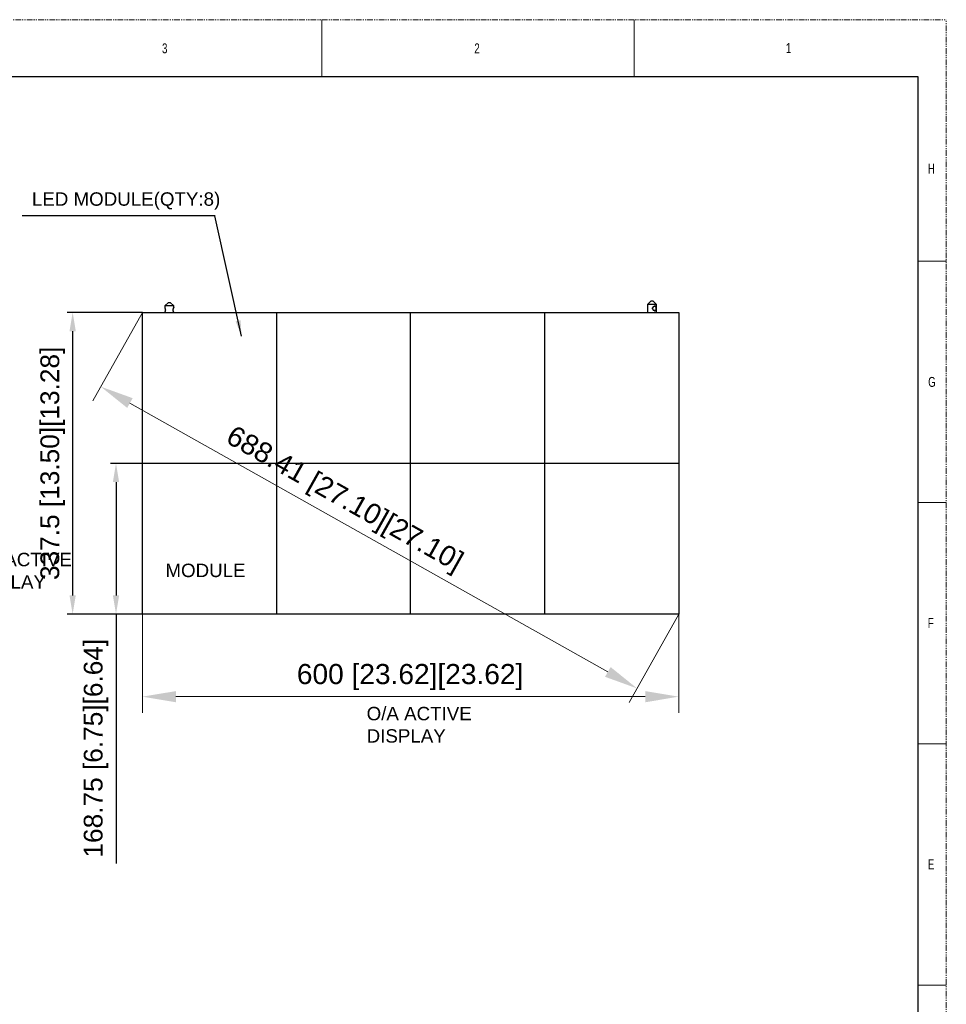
# Model space of a CAD drawing. Header units: millimetres. Extents: x -1086 to 4901, y 927 to 9917.
# Tile 85 of 85: x 3864 to 4901, y 8816 to 9917. Entities that reach past the tile are written whole.
import ezdxf

# ---------------------------------------------------------------- set-up
doc = ezdxf.new("R2010")
doc.units = ezdxf.units.MM
doc.header["$PDSIZE"] = -1
doc.linetypes.add('SLD-Phantom', pattern=[12.7, 6.35, -1.27, 1.27, -1.27, 1.27, -1.27])
doc.linetypes.add('SLD-Solid', pattern=[0])
doc.layers.add('7标注层', color=6, linetype='Continuous', lineweight=15)
doc.layers.add('尺寸线', color=6, linetype='Continuous', lineweight=13)
doc.styles.add('ARIAL', font='arial.ttf')
doc.styles.add('PC_TEXTSTYLE', font='gbenor.shx', dxfattribs={"width": 0.8, "bigfont": 'gbcbig.shx'})
doc.styles.add('SLDTEXTSTYLE0', font='GOTHIC.TTF', dxfattribs={"width": 0.7304})
doc.dimstyles.new(')CCC-35A1', dxfattribs={"dimscale": 20, "dimtxt": 1.5, "dimasz": 2.5, "dimexe": 1.2, "dimexo": 0, "dimgap": 0.5, "dimtad": 1, "dimzin": 12, "dimdsep": 46, "dimtxsty": 'ARIAL', "dimcen": 0.5, "dimclrd": 6, "dimclre": 6, "dimclrt": 6, "dimadec": 3, "dimazin": 3, "dimtfac": 1, "dimtmove": 0, "dimatfit": 3, "dimfxl": 1, "dimlwd": 13, "dimlwe": 13, "dimarcsym": 0})
doc.dimstyles.new('GB_LINEAR', dxfattribs={"dimtxt": 3.5, "dimasz": 3.5, "dimexe": 1, "dimexo": 0, "dimgap": 1.5, "dimtad": 1, "dimdsep": 46, "dimtxsty": 'PC_TEXTSTYLE', "dimcen": 0, "dimclrd": 256, "dimclrt": 6, "dimadec": 0, "dimazin": 2, "dimtp": 0.1, "dimtm": 0.1, "dimtfac": 0.71, "dimtdec": 3, "dimtmove": 0, "dimatfit": 3, "dimfxl": 1, "dimtzin": 12, "dimarcsym": 0})
doc.dimstyles.new('副本 GB_LINEAR', dxfattribs={"dimtxt": 3.5, "dimasz": 3.5, "dimexe": 1, "dimexo": 0, "dimgap": 1.5, "dimtad": 0, "dimtih": 1, "dimtoh": 1, "dimdsep": 46, "dimtxsty": 'PC_TEXTSTYLE', "dimcen": 0, "dimclrd": 256, "dimclrt": 6, "dimadec": 0, "dimazin": 2, "dimtp": 0.1, "dimtm": 0.1, "dimtfac": 0.71, "dimtdec": 3, "dimtmove": 0, "dimatfit": 3, "dimfxl": 1, "dimtzin": 12, "dimarcsym": 0})

# ---------------------------------------------------------------- blocks, each defined once
blk = doc.blocks.new('*D11')
at = {"layer": '7标注层', "color": 0, "lineweight": -2}
for p, q in [((4001.4, 9589.9), (3917.4, 9589.9)), ((4001.4, 9252.4), (3917.4, 9252.4))]:
    blk.add_line(p, q, dxfattribs=at)
at = {"layer": '7标注层', "lineweight": -2}
blk.add_line((3923.4, 9568.9), (3923.4, 9273.4), dxfattribs=at)
at = {"layer": '7标注层'}
for points in [[(3926.9, 9568.9), (3919.9, 9568.9), (3923.4, 9589.9)], [(3919.9, 9273.4), (3926.9, 9273.4), (3923.4, 9252.4)]]:
    blk.add_solid(points, dxfattribs=at)
at = {"layer": 'Defpoints', "color": 0}
for p in [(4001.4, 9589.9), (3923.4, 9252.4), (4001.4, 9252.4)]:
    blk.add_point(p, dxfattribs=at)
at = {"layer": '7标注层', "color": 6, "insert": (3901, 9421.1), "char_height": 21, "attachment_point": 5, "rotation": 90, "style": 'ARIAL'}
blk.add_mtext('337.5 [13.50][13.28]', dxfattribs=at)
blk = doc.blocks.new('*D12')
at = {"layer": '7标注层', "color": 6, "lineweight": 13}
for p, q in [((4001.4, 9252.4), (4001.4, 9142.2)), ((4601.4, 9252.4), (4601.4, 9142.2)), ((4038.9, 9160.2), (4563.9, 9160.2))]:
    blk.add_line(p, q, dxfattribs=at)
at = {"layer": '7标注层', "color": 6}
for points in [[(4038.9, 9166.4), (4038.9, 9153.9), (4001.4, 9160.2)], [(4563.9, 9153.9), (4563.9, 9166.4), (4601.4, 9160.2)]]:
    blk.add_solid(points, dxfattribs=at)
at = {"layer": 'Defpoints', "color": 0}
for p in [(4001.4, 9252.4), (4601.4, 9252.4), (4601.4, 9160.2)]:
    blk.add_point(p, dxfattribs=at)
at = {"layer": '7标注层', "color": 6, "insert": (4300.9, 9182.1), "char_height": 22.5, "attachment_point": 5, "style": 'ARIAL'}
blk.add_mtext('600 [23.62][23.62]', dxfattribs=at)
blk = doc.blocks.new('*D13')
at = {"layer": '7标注层', "color": 6, "lineweight": 13}
for p, q in [((4001.4, 9589.9), (3946, 9491.2)), ((3987.5, 9488.5), (4522.1, 9187.8)), ((4601.4, 9252.4), (4546, 9153.7))]:
    blk.add_line(p, q, dxfattribs=at)
at = {"layer": '7标注层', "color": 6}
for points in [[(3990.5, 9494), (3984.4, 9483.1), (3954.8, 9506.9)], [(4519, 9182.4), (4525.2, 9193.3), (4554.8, 9169.4)]]:
    blk.add_solid(points, dxfattribs=at)
at = {"layer": 'Defpoints', "color": 0}
for p in [(4001.4, 9589.9), (4601.4, 9252.4), (4554.8, 9169.4)]:
    blk.add_point(p, dxfattribs=at)
at = {"layer": '7标注层', "color": 6, "insert": (4226.6, 9379.2), "char_height": 22.5, "attachment_point": 5, "rotation": 330.6422, "style": 'ARIAL'}
blk.add_mtext('688.41 [27.10][27.10]', dxfattribs=at)
blk = doc.blocks.new('*D14')
at = {"layer": '7标注层', "color": 0, "lineweight": -2}
for p, q in [((4001.4, 9421.1), (3965.9, 9421.1)), ((4001.4, 9252.4), (3965.9, 9252.4))]:
    blk.add_line(p, q, dxfattribs=at)
at = {"layer": '7标注层', "lineweight": -2}
for p, q in [((3971.9, 9400.1), (3971.9, 9273.4)), ((3971.9, 9252.4), (3971.9, 8973.8))]:
    blk.add_line(p, q, dxfattribs=at)
at = {"layer": '7标注层'}
for points in [[(3975.4, 9400.1), (3968.4, 9400.1), (3971.9, 9421.1)], [(3968.4, 9273.4), (3975.4, 9273.4), (3971.9, 9252.4)]]:
    blk.add_solid(points, dxfattribs=at)
at = {"layer": 'Defpoints', "color": 0}
for p in [(4001.4, 9421.1), (3971.9, 9252.4), (4001.4, 9252.4)]:
    blk.add_point(p, dxfattribs=at)
at = {"layer": '7标注层', "color": 6, "insert": (3949.5, 9102.6), "char_height": 21, "attachment_point": 5, "rotation": 90, "style": 'ARIAL'}
blk.add_mtext('168.75 [6.75][6.64]', dxfattribs=at)

msp = doc.modelspace()

# ---------------------------------------------------------------- linework, layer by layer
at = {"color": 7, "linetype": 'SLD-Phantom', "lineweight": 0}
for p in [(2106.73, 9917.244), (4900.73, 7758.244)]:
    msp.add_line(p, (4900.73, 9917.244), dxfattribs=at)
at = {"color": 7, "linetype": 'SLD-Solid', "lineweight": 0}
for p, q in [((4202.23, 9917.244), (4202.23, 9853.744)), ((4551.48, 9917.244), (4551.48, 9853.744)), ((4868.98, 9647.369), (4900.73, 9647.369)), ((4868.98, 9377.494), (4900.73, 9377.494)), ((4868.98, 9107.619), (4900.73, 9107.619)), ((4868.98, 8837.744), (4900.73, 8837.744))]:
    msp.add_line(p, q, dxfattribs=at)
at = {"color": 7, "linetype": 'SLD-Solid', "lineweight": 30}
for p, q in [((2138.48, 9853.744), (4868.98, 9853.744)), ((4868.98, 9853.744), (4868.98, 7821.744))]:
    msp.add_line(p, q, dxfattribs=at)
at = {"color": 7, "linetype": 'Continuous', "lineweight": 25}
for p, q in [((4570.442, 9602.857), (4566.442, 9598.857)), ((4570.442, 9602.857), (4572.442, 9602.857)), ((4576.442, 9598.857), (4572.442, 9602.857)), ((4030.442, 9601.142), (4026.442, 9597.142)), ((4026.442, 9597.142), (4026.442, 9595.185)), ((4036.442, 9597.142), (4026.442, 9597.142)), ((4030.442, 9601.142), (4032.442, 9601.142)), ((4036.442, 9597.142), (4032.442, 9601.142)), ((4036.442, 9595.185), (4036.442, 9597.142)), ((4566.442, 9598.857), (4566.442, 9589.892)), ((4576.442, 9598.857), (4566.442, 9598.857)), ((4576.442, 9589.892), (4576.442, 9598.857)), ((4001.442, 9252.392), (4001.442, 9589.892)), ((4001.442, 9589.892), (4151.442, 9589.892)), ((4026.442, 9590.099), (4026.442, 9589.892)), ((4036.442, 9589.892), (4036.442, 9590.099)), ((4151.442, 9589.892), (4151.442, 9252.392)), ((4151.442, 9589.892), (4301.442, 9589.892)), ((4301.442, 9252.392), (4301.442, 9589.892)), ((4301.442, 9589.892), (4451.442, 9589.892)), ((4451.442, 9252.392), (4451.442, 9589.892)), ((4451.442, 9589.892), (4601.442, 9589.892)), ((4601.442, 9589.892), (4601.442, 9252.392)), ((4151.442, 9252.392), (4001.442, 9252.392)), ((4301.442, 9252.392), (4151.442, 9252.392)), ((4451.442, 9252.392), (4301.442, 9252.392)), ((4601.442, 9252.392), (4451.442, 9252.392))]:
    msp.add_line(p, q, dxfattribs=at)
msp.add_line((4001.442, 9421.142), (4601.442, 9421.142))
for points, knots in [([(4026.448, 9595.21), (4026.445, 9595.2), (4026.437, 9595.18), (4026.516, 9594.973), (4026.715, 9594.507), (4026.95, 9593.81), (4027.068, 9593.162), (4027.101, 9592.648), (4027.069, 9592.131), (4026.953, 9591.481), (4026.716, 9590.779), (4026.519, 9590.318), (4026.444, 9590.125), (4026.447, 9590.106), (4026.449, 9590.099)], [0, 0, 0, 0, 0.06587167, 0.13160015, 0.26151534, 0.3892644, 0.45226796, 0.51547196, 0.5783963, 0.64198396, 0.76994595, 0.89970712, 0.9653054, 1, 1, 1, 1]), ([(4036.435, 9595.21), (4036.438, 9595.2), (4036.446, 9595.18), (4036.368, 9594.973), (4036.168, 9594.507), (4035.933, 9593.81), (4035.815, 9593.162), (4035.782, 9592.648), (4035.814, 9592.132), (4035.931, 9591.481), (4036.165, 9590.782), (4036.368, 9590.311), (4036.443, 9590.11), (4036.445, 9590.057), (4036.388, 9590.108), (4036.243, 9590.307), (4035.965, 9590.776), (4035.679, 9591.473), (4035.539, 9592.122), (4035.5, 9592.638), (4035.538, 9593.154), (4035.677, 9593.806), (4035.965, 9594.507), (4036.241, 9594.973), (4036.39, 9595.18), (4036.42, 9595.2), (4036.435, 9595.21)], [0, 0, 0, 0, 0.03190978, 0.0637502, 0.12668416, 0.18856879, 0.21908919, 0.24970669, 0.28018872, 0.31099207, 0.37297986, 0.43583921, 0.46761655, 0.49964629, 0.53179049, 0.56360233, 0.62663739, 0.68855738, 0.71912543, 0.74976179, 0.78037915, 0.81115241, 0.87330926, 0.93625298, 0.96797083, 1, 1, 1, 1]), ([(4574.665, 9596.925), (4574.798, 9596.915), (4575.064, 9596.895), (4575.508, 9596.688), (4575.912, 9596.222), (4576.122, 9595.525), (4576.201, 9594.877), (4576.22, 9594.363), (4576.201, 9593.847), (4576.124, 9593.196), (4575.914, 9592.497), (4575.513, 9592.026), (4575.067, 9591.825), (4574.675, 9591.772), (4574.245, 9591.823), (4573.655, 9592.022), (4572.942, 9592.491), (4572.395, 9593.188), (4572.15, 9593.837), (4572.084, 9594.353), (4572.148, 9594.869), (4572.392, 9595.521), (4572.94, 9596.222), (4573.652, 9596.688), (4574.243, 9596.895), (4574.524, 9596.915), (4574.665, 9596.925)], [0, 0, 0, 0, 0.03190978, 0.0637502, 0.12668416, 0.18856879, 0.21908919, 0.24970669, 0.28018872, 0.31099207, 0.37297986, 0.43583921, 0.46761655, 0.49964629, 0.53179049, 0.56360233, 0.62663739, 0.68855738, 0.71912543, 0.74976179, 0.78037915, 0.81115241, 0.87330926, 0.93625298, 0.96797083, 1, 1, 1, 1]), ([(4574.522, 9596.857), (4574.39, 9596.847), (4574.128, 9596.827), (4573.574, 9596.625), (4572.905, 9596.167), (4572.396, 9595.487), (4572.168, 9594.855), (4572.108, 9594.353), (4572.169, 9593.852), (4572.398, 9593.223), (4572.907, 9592.546), (4573.577, 9592.085), (4574.13, 9591.89), (4574.532, 9591.84), (4574.897, 9591.892), (4575.312, 9592.089), (4575.681, 9592.551), (4575.87, 9593.23), (4575.94, 9593.861), (4575.956, 9594.362), (4575.939, 9594.862), (4575.868, 9595.491), (4575.68, 9596.168), (4575.307, 9596.625), (4574.894, 9596.828), (4574.646, 9596.847), (4574.522, 9596.857)], [0, 0, 0, 0, 0.03133494, 0.06248343, 0.12493038, 0.18759199, 0.2189352, 0.25024392, 0.28157099, 0.31270294, 0.375123, 0.437659, 0.46889875, 0.50034565, 0.53168186, 0.56289082, 0.62525986, 0.68775483, 0.71912968, 0.75030028, 0.78160796, 0.81269131, 0.87507619, 0.93751344, 0.96878198, 1, 1, 1, 1])]:
    msp.add_open_spline(points, degree=3, knots=knots, dxfattribs=at)

# ---------------------------------------------------------------- texts
at = {"color": 7, "linetype": 'Continuous', "lineweight": 0, "style": 'SLDTEXTSTYLE0', "width": 0.7304}
for s, p in [('3', (4023.382, 9879.655)), ('2', (4372.722, 9879.655)), ('1', (4721.257, 9879.933)), ('H', (4880.047, 9744.996)), ('G', (4880.405, 9506.593)), ('F', (4880.015, 9236.996)), ('E', (4880.031, 8967.121))]:
    msp.add_text(s, height=11.113, dxfattribs=at).set_placement(p)
at = {"layer": '尺寸线', "lineweight": 15, "char_height": 15, "attachment_point": 1, "style": 'ARIAL'}
for s, insert, width in [('LED MODULE(QTY:8)', (3877.811, 9724.183), 209.74802), ('{\\C6;O/A ACTIVE }{\\C6;DISPLAY}', (3805.024, 9321.043), 163.41661), ('MODULE', (4027.177, 9308.911), 21.88105), ('{\\C6;O/A ACTIVE }{\\C6;DISPLAY}', (4252.271, 9148.774), 163.41661)]:
    msp.add_mtext(s, dxfattribs=dict(at, insert=insert, width=width))

# ---------------------------------------------------------------- dimensions: what is measured, and where the dimension line sits
at = {"layer": '7标注层'}
for base, p2, angle, text, dimstyle, override, picture, middle in [((3923.41, 9252.392), (4001.442, 9252.392), 90, '<>[13.28]', 'GB_LINEAR', {"dimscale": 6, "dimpost": '<>', "dimtxsty": 'ARIAL', "dimtfill": 1, "dimtfillclr": 0}, '*D11', (3923.41, 9421.142)), ((4554.776, 9169.431), (4601.442, 9252.392), 330.642246, '<>[27.10]', ')CCC-35A1', {"dimscale": 15}, '*D13', (4215.871, 9360.065))]:
    dim = msp.add_linear_dim(base=base, p1=(4001.442, 9589.892), p2=p2, angle=angle, text=text, dimstyle=dimstyle, override=override, dxfattribs=at)
    dim.commit()
    dim.dimension.update_dxf_attribs({"geometry": picture, "text_midpoint": middle, "dimtype": 160})
dim = msp.add_linear_dim(base=(3971.942, 9252.392), p1=(4001.442, 9421.142), p2=(4001.442, 9252.392), angle=90, text='<>[6.64]', dimstyle='GB_LINEAR', override={"dimscale": 6, "dimpost": '<>', "dimtxsty": 'ARIAL', "dimtfill": 1, "dimtfillclr": 0}, dxfattribs=at)
dim.commit()
dim.dimension.update_dxf_attribs({"geometry": '*D14', "text_midpoint": (3949.483, 9102.602)})
dim = msp.add_linear_dim(base=(4601.442, 9160.185), p1=(4001.442, 9252.392), p2=(4601.442, 9252.392), text='<>[23.62]', dimstyle=')CCC-35A1', override={"dimscale": 15}, dxfattribs=at)
dim.commit()
dim.dimension.update_dxf_attribs({"geometry": '*D12', "text_midpoint": (4300.907, 9160.185), "dimtype": 160})

# ---------------------------------------------------------------- leaders
at = {"layer": '7标注层', "annotation_type": 0, "has_hookline": 1, "hookline_direction": 1, "text_width": 208.305}
msp.add_leader([(4112.3, 9563.418), (4082.346, 9697.83), (4082.8, 9697.888)], dimstyle='副本 GB_LINEAR', override={"dimscale": 5, "dimtad": 1}, dxfattribs=at)

doc.saveas('drawing.dxf')
